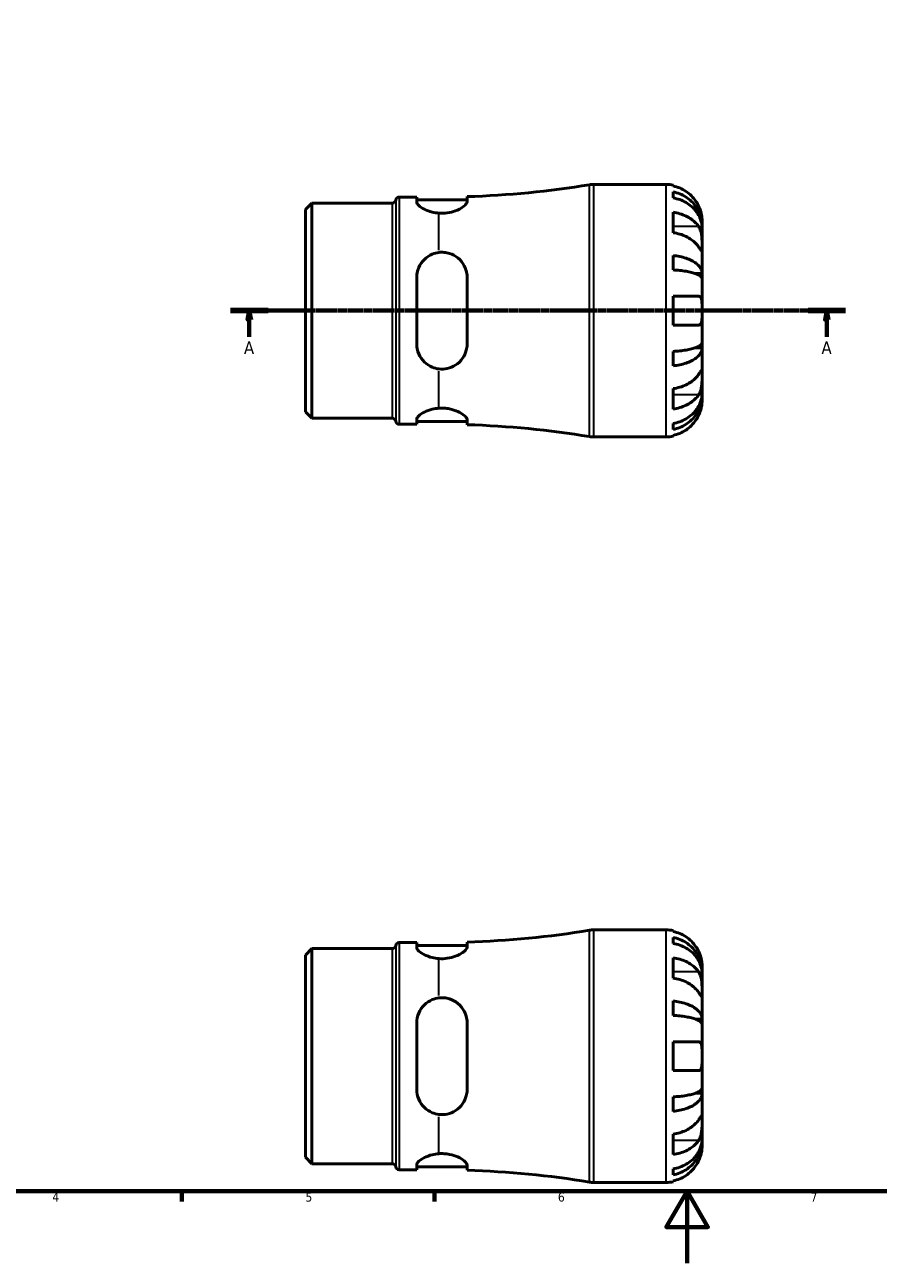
# Model space of a CAD drawing. Header units: millimetres. Extents: x 0 to 905, y 0 to 594.
# Tile 2 of 5: x 237 to 474, y 0 to 343. Entities that reach past the tile are written whole.
import ezdxf

# ---------------------------------------------------------------- set-up
doc = ezdxf.new("R2010")
doc.units = ezdxf.units.MM
doc.linetypes.add('CHAIN', pattern=[0.7087, 0.4724, -0.0591, 0.1181, -0.0591])
for name, color, linetype, lineweight in [('Border (ISO)', 7, 'Continuous', 70), ('Section Line (ISO)', 7, 'CHAIN', 70), ('Visible (ISO)', 7, 'Continuous', 50), ('Visible Narrow (ISO)', 7, 'Continuous', 35)]:
    doc.layers.add(name, color=color, linetype=linetype, lineweight=lineweight)
doc.styles.add('Label Text (ISO)', font='tahoma.ttf')
doc.styles.add('Note Text (ISO)', font='tahoma.ttf')

# ---------------------------------------------------------------- blocks, each defined once
blk = doc.blocks.new('Borders Default Border')
at = {"layer": 'Border (ISO)'}
for p, q in [((280.33, 20), (280.33, 17.1)), ((350.42, 20), (350.42, 17.1))]:
    blk.add_line(p, q, dxfattribs=at)
at = {"layer": 'Border (ISO)', "flags": 128}
for points in [[(20, 20), (20, 574), (821, 574), (821, 20), (20, 20)], [(420.5, 0), (420.5, 20), (414.73, 10), (426.27, 10), (420.5, 20)]]:
    blk.add_lwpolyline(points, dxfattribs=at)
at = {"layer": 'Border (ISO)', "color": 232, "true_color": 0xca0064, "char_height": 2.5, "attachment_point": 7, "style": 'Note Text (ISO)'}
for s, insert in [('4', (244.42, 17.1)), ('5', (314.64, 17.05)), ('6', (384.66, 17.05)), ('7', (454.77, 17.1))]:
    blk.add_mtext(s, dxfattribs=dict(at, insert=insert))
blk = doc.blocks.new('2dTransSection0')
at = {"layer": 'Section Line (ISO)', "linetype": 'CHAIN'}
blk.add_line((293.84, 264.06), (464.47, 264.06), dxfattribs=at)
at = {"layer": 'Section Line (ISO)', "linetype": 'Continuous', "lineweight": 140}
for p, q in [((293.84, 264.06), (304.26, 264.06)), ((454.05, 264.06), (464.47, 264.06))]:
    blk.add_line(p, q, dxfattribs=at)
at = {"layer": 'Section Line (ISO)', "linetype": 'Continuous'}
for p, q in [((299.05, 264.06), (298.55, 261.56)), ((298.55, 261.56), (299.55, 261.56)), ((299.05, 261.56), (299.05, 264.06)), ((299.55, 261.56), (299.05, 264.06)), ((299.05, 256.83), (299.05, 261.56)), ((459.26, 264.06), (458.76, 261.56)), ((458.76, 261.56), (459.76, 261.56)), ((459.26, 261.56), (459.26, 264.06)), ((459.76, 261.56), (459.26, 264.06)), ((459.26, 256.83), (459.26, 261.56))]:
    blk.add_line(p, q, dxfattribs=at)
at = {"layer": 'Section Line (ISO)', "linetype": 'Continuous', "flags": 128}
for points in [[(299.55, 261.56), (299.05, 264.06), (298.55, 261.56), (299.55, 261.56)], [(459.76, 261.56), (459.26, 264.06), (458.76, 261.56), (459.76, 261.56)]]:
    blk.add_lwpolyline(points, dxfattribs=at)
at = {"layer": 'Section Line (ISO)'}
for points in [[(299.55, 261.56), (299.05, 264.06), (298.55, 261.56), (299.55, 261.56)], [(459.76, 261.56), (459.26, 264.06), (458.76, 261.56), (459.76, 261.56)]]:
    blk.add_solid(points, dxfattribs=at)
at = {"layer": 'Section Line (ISO)', "char_height": 3.5, "attachment_point": 7, "style": 'Label Text (ISO)'}
for insert in [(297.57, 252.06), (457.77, 252.06)]:
    blk.add_mtext('A', dxfattribs=dict(at, insert=insert))

msp = doc.modelspace()

# ---------------------------------------------------------------- linework, layer by layer
at = {"layer": 'Visible (ISO)'}
for p, q in [((394.569, 299.055), (414.654, 299.055)), ((416.654, 298.853), (416.654, 298.622)), ((340.579, 295.555), (345.479, 295.555)), ((345.479, 295.555), (345.479, 294.182)), ((359.479, 294.306), (359.479, 295.674)), ((416.654, 296.972), (416.654, 295.312)), ((314.654, 292.074), (316.442, 293.862)), ((314.654, 236.037), (314.654, 292.074)), ((316.442, 293.862), (338.736, 293.862)), ((316.442, 293.862), (316.442, 234.248)), ((345.479, 294.755), (359.479, 294.755)), ((416.654, 291.326), (416.654, 285.67)), ((424.654, 287.447), (424.654, 289.055)), ((424.654, 287.447), (424.629, 287.447)), ((424.654, 286.834), (424.654, 287.447)), ((424.654, 281.733), (424.654, 286.834)), ((424.654, 274.356), (424.654, 281.733)), ((416.654, 279.35), (416.654, 275.342)), ((345.479, 273.255), (345.479, 254.855)), ((359.479, 254.855), (359.479, 273.255)), ((424.654, 274.356), (422.745, 274.356)), ((424.654, 272.878), (424.654, 274.356)), ((424.654, 264.055), (424.654, 272.878)), ((416.654, 268.055), (416.654, 260.055)), ((424.654, 255.232), (424.654, 264.055)), ((424.654, 253.754), (424.654, 255.232)), ((416.654, 252.769), (416.654, 248.76)), ((424.654, 253.754), (422.745, 253.754)), ((424.654, 246.378), (424.654, 253.754)), ((424.654, 241.276), (424.654, 246.378)), ((416.654, 242.441), (416.654, 236.784)), ((424.654, 240.664), (424.629, 240.664)), ((424.654, 240.664), (424.654, 241.276)), ((424.654, 239.055), (424.654, 240.664)), ((314.654, 236.037), (316.442, 234.248)), ((316.442, 234.248), (338.736, 234.248)), ((345.479, 233.929), (345.479, 232.555)), ((359.479, 232.436), (359.479, 233.804)), ((340.579, 232.555), (345.479, 232.555)), ((345.479, 233.355), (359.479, 233.355)), ((416.654, 232.799), (416.654, 231.138)), ((394.569, 229.055), (414.654, 229.055)), ((416.654, 229.488), (416.654, 229.257)), ((394.569, 92.401), (414.654, 92.401)), ((416.654, 92.199), (416.654, 91.968)), ((416.654, 90.318), (416.654, 88.657)), ((314.654, 85.42), (316.442, 87.208)), ((316.442, 87.208), (338.736, 87.208)), ((316.442, 87.208), (316.442, 27.594)), ((340.579, 88.901), (345.479, 88.901)), ((345.479, 88.901), (345.479, 87.528)), ((345.479, 88.101), (359.479, 88.101)), ((359.479, 87.652), (359.479, 89.02)), ((314.654, 29.382), (314.654, 85.42)), ((416.654, 84.672), (416.654, 79.015)), ((424.654, 80.792), (424.654, 82.401)), ((424.654, 80.792), (424.629, 80.792)), ((424.654, 80.18), (424.654, 80.792)), ((424.654, 75.079), (424.654, 80.18)), ((416.654, 72.696), (416.654, 68.687)), ((424.654, 67.702), (424.654, 75.079)), ((345.479, 66.601), (345.479, 48.201)), ((359.479, 48.201), (359.479, 66.601)), ((424.654, 67.702), (422.745, 67.702)), ((424.654, 66.224), (424.654, 67.702)), ((424.654, 57.401), (424.654, 66.224)), ((416.654, 61.401), (416.654, 53.401)), ((424.654, 48.578), (424.654, 57.401)), ((424.654, 47.1), (424.654, 48.578)), ((416.654, 46.114), (416.654, 42.106)), ((424.654, 47.1), (422.745, 47.1)), ((424.654, 39.723), (424.654, 47.1)), ((424.654, 34.622), (424.654, 39.723)), ((416.654, 35.787), (416.654, 30.13)), ((424.654, 34.01), (424.654, 34.622)), ((424.654, 34.01), (424.629, 34.01)), ((424.654, 32.401), (424.654, 34.01)), ((314.654, 29.382), (316.442, 27.594)), ((316.442, 27.594), (338.736, 27.594)), ((340.579, 25.901), (345.479, 25.901)), ((345.479, 27.274), (345.479, 25.901)), ((345.479, 26.701), (359.479, 26.701)), ((359.479, 25.782), (359.479, 27.15)), ((416.654, 26.145), (416.654, 24.484)), ((394.569, 22.401), (414.654, 22.401)), ((416.654, 22.834), (416.654, 22.603))]:
    msp.add_line(p, q, dxfattribs=at)
for centre, radius, start, end in [((351.654, 553.402), 257.847, 271.73905, 279.32511), ((394.569, 292.055), 7, 90, 99.32511), ((414.654, 289.055), 10, 78.46304, 90), ((340.579, 294.63), 0.925, 90, 175.13175), ((338.736, 294.787), 0.925, 270, 355.13175), ((338.736, 233.323), 0.925, 4.86825, 90), ((340.579, 233.48), 0.925, 184.86825, 270), ((351.654, -25.291), 257.847, 80.67489, 88.26095), ((394.569, 236.055), 7, 260.67489, 270), ((414.654, 239.055), 10, 270, 281.53696), ((351.654, 346.747), 257.847, 271.73905, 279.32511), ((394.569, 85.401), 7, 90, 99.32511), ((414.654, 82.401), 10, 78.46304, 90), ((338.736, 88.133), 0.925, 270, 355.13175), ((340.579, 87.976), 0.925, 90, 175.13175), ((338.736, 26.669), 0.925, 4.86825, 90), ((340.579, 26.826), 0.925, 184.86825, 270), ((351.654, -231.946), 257.847, 80.67489, 88.26095), ((394.569, 29.401), 7, 260.67489, 270), ((414.654, 32.401), 10, 270, 281.53696)]:
    msp.add_arc(centre, radius, start, end, dxfattribs=at)
for points, knots in [([(423.694, 293.055), (423.489, 293.494), (423.241, 293.938), (422.585, 294.925), (422.15, 295.449), (421.276, 296.326), (420.757, 296.761), (419.639, 297.512), (419.04, 297.827), (417.917, 298.294), (417.293, 298.491), (416.654, 298.622)], [4.90264375, 4.90264375, 4.90264375, 4.90264375, 5.04224508, 5.04224508, 5.22854914, 5.22854914, 5.41380406, 5.41380406, 5.59905898, 5.59905898, 5.77859995, 5.77859995, 5.77859995, 5.77859995]), ([(416.654, 296.972), (417.295, 296.845), (417.921, 296.654), (419.046, 296.202), (419.645, 295.897), (420.764, 295.172), (421.283, 294.752), (422.156, 293.905), (422.59, 293.4), (423.339, 292.313), (423.653, 291.731), (424.127, 290.621), (424.329, 289.991), (424.593, 288.705), (424.654, 288.048), (424.654, 287.447)], [0.1897184, 0.1897184, 0.1897184, 0.1897184, 0.3698032, 0.3698032, 0.5549844, 0.5549844, 0.7401655, 0.7401655, 0.9258164, 0.9258164, 1.1114673, 1.1114673, 1.2978252, 1.2978252, 1.484183, 1.484183, 1.484183, 1.484183]), ([(424.654, 286.834), (424.654, 287.369), (424.593, 287.954), (424.329, 289.099), (424.127, 289.659), (423.653, 290.647), (423.339, 291.165), (422.59, 292.133), (422.156, 292.582), (421.283, 293.336), (420.764, 293.71), (419.645, 294.355), (419.046, 294.626), (417.921, 295.028), (417.295, 295.199), (416.654, 295.312)], [4.4593823, 4.4593823, 4.4593823, 4.4593823, 4.6457401, 4.6457401, 4.832098, 4.832098, 5.0177489, 5.0177489, 5.2033998, 5.2033998, 5.388581, 5.388581, 5.5737621, 5.5737621, 5.753847, 5.753847, 5.753847, 5.753847]), ([(351.654, 291.099), (351.029, 291.144), (350.403, 291.24), (348.971, 291.578), (348.21, 291.864), (346.964, 292.475), (346.409, 292.847), (345.666, 293.562), (345.479, 293.904), (345.479, 294.182)], [0.0815548, 0.0815548, 0.0815548, 0.0815548, 0.2655341, 0.2655341, 0.5310682, 0.5310682, 0.816893, 0.816893, 1.1027177, 1.1027177, 1.1027177, 1.1027177]), ([(359.479, 294.306), (359.479, 294.279), (359.477, 294.252), (359.455, 294.063), (359.379, 293.887), (359.041, 293.398), (358.69, 293.069), (357.69, 292.381), (357.007, 292.023), (355.529, 291.486), (354.777, 291.29), (353.212, 291.072), (352.431, 291.044), (351.654, 291.099)], [-1.2360199, -1.2360199, -1.2360199, -1.2360199, -1.2084648, -1.2084648, -1.0473432, -1.0473432, -0.7829438, -0.7829438, -0.4847924, -0.4847924, -0.2352851, -0.2352851, 0, 0, 0, 0]), ([(424.654, 289.055), (424.654, 289.055), (424.654, 289.108), (424.65, 289.331), (424.644, 289.513), (424.601, 289.984), (424.566, 290.265), (424.453, 290.862), (424.383, 291.164), (424.232, 291.682), (424.166, 291.886), (424.025, 292.28), (423.951, 292.468), (423.816, 292.789), (423.756, 292.923), (423.694, 293.055)], [0, 0, 0, 0, 0.11274969, 0.11274969, 0.24046199, 0.24046199, 0.3630761, 0.3630761, 0.46982648, 0.46982648, 0.53680834, 0.53680834, 0.59738122, 0.59738122, 0.64072731, 0.64072731, 0.64072731, 0.64072731]), ([(416.654, 291.326), (417.293, 291.234), (417.917, 291.094), (419.04, 290.764), (419.639, 290.541), (420.757, 290.01), (421.276, 289.703), (422.15, 289.082), (422.585, 288.712), (423.241, 288.014), (423.489, 287.7), (423.694, 287.39)], [0.18972425, 0.18972425, 0.18972425, 0.18972425, 0.36926522, 0.36926522, 0.55452014, 0.55452014, 0.73977506, 0.73977506, 0.92607912, 0.92607912, 1.06568045, 1.06568045, 1.06568045, 1.06568045]), ([(423.694, 281.733), (423.489, 282.043), (423.241, 282.357), (422.585, 283.055), (422.15, 283.425), (421.276, 284.046), (420.757, 284.353), (419.639, 284.884), (419.04, 285.107), (417.917, 285.437), (417.293, 285.577), (416.654, 285.67)], [4.90264375, 4.90264375, 4.90264375, 4.90264375, 5.04224508, 5.04224508, 5.22854914, 5.22854914, 5.41380406, 5.41380406, 5.59905898, 5.59905898, 5.77859995, 5.77859995, 5.77859995, 5.77859995]), ([(423.694, 287.39), (423.752, 287.302), (423.809, 287.209), (423.97, 286.915), (424.067, 286.7), (424.243, 286.226), (424.319, 285.966), (424.471, 285.311), (424.531, 284.91), (424.621, 284.002), (424.64, 283.505), (424.656, 282.551), (424.654, 282.107), (424.654, 281.733)], [-0.64434498, -0.64434498, -0.64434498, -0.64434498, -0.60308586, -0.60308586, -0.52007987, -0.52007987, -0.43273909, -0.43273909, -0.31000661, -0.31000661, -0.15868997, -0.15868997, 0, 0, 0, 0]), ([(424.654, 281.733), (424.654, 281.523), (424.654, 281.338), (424.652, 281.011), (424.65, 280.874), (424.632, 280.633), (424.611, 280.562), (424.524, 280.56), (424.461, 280.622), (424.305, 280.825), (424.228, 280.935), (424.05, 281.197), (423.951, 281.346), (423.794, 281.582), (423.745, 281.656), (423.694, 281.733)], [0, 0, 0, 0, 0.08884908, 0.08884908, 0.18379648, 0.18379648, 0.31419699, 0.31419699, 0.43784665, 0.43784665, 0.52411276, 0.52411276, 0.60765264, 0.60765264, 0.6434969, 0.6434969, 0.6434969, 0.6434969]), ([(345.479, 273.255), (345.479, 274.166), (345.666, 275.123), (346.409, 276.869), (346.964, 277.659), (348.21, 278.865), (348.971, 279.382), (350.403, 279.97), (351.029, 280.132), (351.654, 280.206)], [1.066873, 1.066873, 1.066873, 1.066873, 1.3526977, 1.3526977, 1.6385225, 1.6385225, 1.9040566, 1.9040566, 2.0880359, 2.0880359, 2.0880359, 2.0880359]), ([(351.654, 280.206), (352.141, 280.264), (352.631, 280.271), (353.61, 280.181), (354.09, 280.084), (355.418, 279.673), (356.204, 279.245), (357.635, 278.088), (358.249, 277.333), (359.054, 275.784), (359.3, 275.022), (359.456, 273.907), (359.479, 273.582), (359.479, 273.255)], [-1.3581466, -1.3581466, -1.3581466, -1.3581466, -1.2103053, -1.2103053, -1.0618535, -1.0618535, -0.7850152, -0.7850152, -0.4762844, -0.4762844, -0.222175, -0.222175, -0.1194691, -0.1194691, -0.1194691, -0.1194691]), ([(416.654, 279.35), (417.295, 279.283), (417.921, 279.183), (419.046, 278.946), (419.645, 278.787), (420.764, 278.407), (421.283, 278.186), (422.156, 277.742), (422.59, 277.477), (423.339, 276.908), (423.653, 276.602), (424.127, 276.021), (424.329, 275.691), (424.593, 275.016), (424.654, 274.672), (424.654, 274.356)], [0.1897184, 0.1897184, 0.1897184, 0.1897184, 0.3698032, 0.3698032, 0.5549844, 0.5549844, 0.7401655, 0.7401655, 0.9258164, 0.9258164, 1.1114673, 1.1114673, 1.2978252, 1.2978252, 1.484183, 1.484183, 1.484183, 1.484183]), ([(424.654, 272.878), (424.654, 273.034), (424.593, 273.204), (424.329, 273.536), (424.127, 273.699), (423.653, 273.986), (423.339, 274.137), (422.59, 274.418), (422.156, 274.549), (421.283, 274.768), (420.764, 274.876), (419.645, 275.064), (419.046, 275.143), (417.921, 275.259), (417.295, 275.309), (416.654, 275.342)], [4.4593823, 4.4593823, 4.4593823, 4.4593823, 4.6457401, 4.6457401, 4.832098, 4.832098, 5.0177489, 5.0177489, 5.2033998, 5.2033998, 5.388581, 5.388581, 5.5737621, 5.5737621, 5.753847, 5.753847, 5.753847, 5.753847]), ([(416.654, 268.055), (417.293, 268.055), (417.917, 268.055), (419.04, 268.055), (419.639, 268.055), (420.757, 268.055), (421.276, 268.055), (422.15, 268.055), (422.585, 268.055), (423.241, 268.055), (423.489, 268.055), (423.694, 268.055)], [0.18972425, 0.18972425, 0.18972425, 0.18972425, 0.36926522, 0.36926522, 0.55452014, 0.55452014, 0.73977506, 0.73977506, 0.92607912, 0.92607912, 1.06568045, 1.06568045, 1.06568045, 1.06568045]), ([(423.694, 268.055), (423.763, 268.055), (423.828, 268.047), (423.989, 268.004), (424.078, 267.956), (424.244, 267.809), (424.318, 267.705), (424.47, 267.382), (424.531, 267.135), (424.622, 266.48), (424.64, 266.058), (424.656, 265.107), (424.654, 264.583), (424.654, 264.055)], [-0.64008532, -0.64008532, -0.64008532, -0.64008532, -0.59222185, -0.59222185, -0.51595037, -0.51595037, -0.43235608, -0.43235608, -0.30863031, -0.30863031, -0.15844955, -0.15844955, 0, 0, 0, 0]), ([(424.654, 264.055), (424.654, 263.717), (424.654, 263.381), (424.651, 262.696), (424.647, 262.352), (424.615, 261.587), (424.578, 261.199), (424.448, 260.678), (424.379, 260.507), (424.222, 260.277), (424.144, 260.202), (423.964, 260.095), (423.862, 260.065), (423.732, 260.056), (423.713, 260.055), (423.694, 260.055)], [-2.77804136, -2.77804136, -2.77804136, -2.77804136, -2.67672151, -2.67672151, -2.56558131, -2.56558131, -2.40960112, -2.40960112, -2.30519389, -2.30519389, -2.22617552, -2.22617552, -2.14450488, -2.14450488, -2.1308178, -2.1308178, -2.1308178, -2.1308178]), ([(423.694, 260.055), (423.489, 260.055), (423.241, 260.055), (422.585, 260.055), (422.15, 260.055), (421.276, 260.055), (420.757, 260.055), (419.639, 260.055), (419.04, 260.055), (417.917, 260.055), (417.293, 260.055), (416.654, 260.055)], [4.90264375, 4.90264375, 4.90264375, 4.90264375, 5.04224508, 5.04224508, 5.22854914, 5.22854914, 5.41380406, 5.41380406, 5.59905898, 5.59905898, 5.77859995, 5.77859995, 5.77859995, 5.77859995]), ([(351.654, 247.904), (351.029, 247.978), (350.403, 248.14), (348.971, 248.729), (348.21, 249.245), (346.964, 250.451), (346.409, 251.241), (345.666, 252.987), (345.479, 253.944), (345.479, 254.855)], [0.0815548, 0.0815548, 0.0815548, 0.0815548, 0.2655341, 0.2655341, 0.5310682, 0.5310682, 0.816893, 0.816893, 1.1027177, 1.1027177, 1.1027177, 1.1027177]), ([(359.479, 254.855), (359.479, 254.767), (359.477, 254.679), (359.454, 254.078), (359.379, 253.572), (359.041, 252.28), (358.69, 251.524), (357.69, 250.09), (357.007, 249.433), (355.529, 248.505), (354.776, 248.192), (353.212, 247.85), (352.431, 247.812), (351.654, 247.904)], [-1.2360481, -1.2360481, -1.2360481, -1.2360481, -1.2084802, -1.2084802, -1.0473426, -1.0473426, -0.7829317, -0.7829317, -0.4847887, -0.4847887, -0.235286, -0.235286, -0.000028, -0.000028, -0.000028, -0.000028]), ([(416.654, 252.769), (417.295, 252.802), (417.921, 252.851), (419.046, 252.968), (419.645, 253.047), (420.764, 253.234), (421.283, 253.343), (422.156, 253.562), (422.59, 253.692), (423.339, 253.974), (423.653, 254.124), (424.127, 254.411), (424.329, 254.574), (424.593, 254.907), (424.654, 255.077), (424.654, 255.232)], [0.1897184, 0.1897184, 0.1897184, 0.1897184, 0.3698032, 0.3698032, 0.5549844, 0.5549844, 0.7401655, 0.7401655, 0.9258164, 0.9258164, 1.1114673, 1.1114673, 1.2978252, 1.2978252, 1.484183, 1.484183, 1.484183, 1.484183]), ([(424.654, 253.754), (424.654, 253.439), (424.593, 253.094), (424.329, 252.42), (424.127, 252.09), (423.653, 251.508), (423.339, 251.203), (422.59, 250.633), (422.156, 250.368), (421.283, 249.924), (420.764, 249.704), (419.645, 249.324), (419.046, 249.164), (417.921, 248.927), (417.295, 248.827), (416.654, 248.76)], [4.4593823, 4.4593823, 4.4593823, 4.4593823, 4.6457401, 4.6457401, 4.832098, 4.832098, 5.0177489, 5.0177489, 5.2033998, 5.2033998, 5.388581, 5.388581, 5.5737621, 5.5737621, 5.753847, 5.753847, 5.753847, 5.753847]), ([(423.694, 246.378), (423.752, 246.466), (423.809, 246.55), (423.97, 246.793), (424.067, 246.939), (424.243, 247.197), (424.319, 247.305), (424.471, 247.498), (424.531, 247.555), (424.621, 247.541), (424.64, 247.44), (424.656, 247.047), (424.654, 246.752), (424.654, 246.378)], [-0.64434498, -0.64434498, -0.64434498, -0.64434498, -0.60308586, -0.60308586, -0.52007987, -0.52007987, -0.43273909, -0.43273909, -0.31000661, -0.31000661, -0.15868997, -0.15868997, 0, 0, 0, 0]), ([(416.654, 242.441), (417.293, 242.534), (417.917, 242.673), (419.04, 243.003), (419.639, 243.226), (420.757, 243.757), (421.276, 244.065), (422.15, 244.685), (422.585, 245.056), (423.241, 245.753), (423.489, 246.068), (423.694, 246.378)], [0.18972425, 0.18972425, 0.18972425, 0.18972425, 0.36926522, 0.36926522, 0.55452014, 0.55452014, 0.73977506, 0.73977506, 0.92607912, 0.92607912, 1.06568045, 1.06568045, 1.06568045, 1.06568045]), ([(424.654, 246.378), (424.654, 246.168), (424.654, 245.936), (424.652, 245.418), (424.65, 245.132), (424.632, 244.421), (424.611, 243.991), (424.524, 243.149), (424.461, 242.746), (424.305, 242.094), (424.228, 241.84), (424.05, 241.37), (423.951, 241.156), (423.794, 240.877), (423.745, 240.797), (423.694, 240.721)], [0, 0, 0, 0, 0.08884908, 0.08884908, 0.18379648, 0.18379648, 0.31419699, 0.31419699, 0.43784665, 0.43784665, 0.52411276, 0.52411276, 0.60765264, 0.60765264, 0.6434969, 0.6434969, 0.6434969, 0.6434969]), ([(416.654, 232.799), (417.295, 232.912), (417.921, 233.082), (419.046, 233.484), (419.645, 233.755), (420.764, 234.4), (421.283, 234.775), (422.156, 235.528), (422.59, 235.978), (423.339, 236.945), (423.653, 237.464), (424.127, 238.451), (424.329, 239.011), (424.593, 240.156), (424.654, 240.741), (424.654, 241.276)], [0.1897184, 0.1897184, 0.1897184, 0.1897184, 0.3698032, 0.3698032, 0.5549844, 0.5549844, 0.7401655, 0.7401655, 0.9258164, 0.9258164, 1.1114673, 1.1114673, 1.2978252, 1.2978252, 1.484183, 1.484183, 1.484183, 1.484183]), ([(423.694, 240.721), (423.489, 240.411), (423.241, 240.096), (422.585, 239.399), (422.15, 239.028), (421.276, 238.408), (420.757, 238.1), (419.639, 237.569), (419.04, 237.346), (417.917, 237.016), (417.293, 236.877), (416.654, 236.784)], [4.90264375, 4.90264375, 4.90264375, 4.90264375, 5.04224508, 5.04224508, 5.22854914, 5.22854914, 5.41380406, 5.41380406, 5.59905898, 5.59905898, 5.77859995, 5.77859995, 5.77859995, 5.77859995]), ([(424.654, 240.664), (424.654, 240.062), (424.593, 239.406), (424.329, 238.119), (424.127, 237.489), (423.653, 236.38), (423.339, 235.798), (422.59, 234.71), (422.156, 234.206), (421.283, 233.359), (420.764, 232.938), (419.645, 232.213), (419.046, 231.908), (417.921, 231.457), (417.295, 231.266), (416.654, 231.138)], [4.4593823, 4.4593823, 4.4593823, 4.4593823, 4.6457401, 4.6457401, 4.832098, 4.832098, 5.0177489, 5.0177489, 5.2033998, 5.2033998, 5.388581, 5.388581, 5.5737621, 5.5737621, 5.753847, 5.753847, 5.753847, 5.753847]), ([(345.479, 233.929), (345.479, 234.207), (345.666, 234.549), (346.409, 235.264), (346.964, 235.636), (348.21, 236.246), (348.971, 236.532), (350.403, 236.87), (351.029, 236.967), (351.654, 237.011)], [1.066873, 1.066873, 1.066873, 1.066873, 1.3526977, 1.3526977, 1.6385225, 1.6385225, 1.9040566, 1.9040566, 2.0880359, 2.0880359, 2.0880359, 2.0880359]), ([(351.654, 237.011), (352.141, 237.046), (352.631, 237.048), (353.61, 236.988), (354.09, 236.925), (355.418, 236.667), (356.204, 236.408), (357.635, 235.769), (358.249, 235.383), (359.054, 234.696), (359.3, 234.393), (359.456, 234.009), (359.479, 233.904), (359.479, 233.804)], [-1.3581466, -1.3581466, -1.3581466, -1.3581466, -1.2103053, -1.2103053, -1.0618535, -1.0618535, -0.7850152, -0.7850152, -0.4762844, -0.4762844, -0.222175, -0.222175, -0.1194691, -0.1194691, -0.1194691, -0.1194691]), ([(423.694, 235.055), (423.763, 235.202), (423.828, 235.35), (423.989, 235.735), (424.078, 235.972), (424.244, 236.463), (424.318, 236.714), (424.47, 237.313), (424.531, 237.641), (424.622, 238.276), (424.64, 238.554), (424.656, 238.951), (424.654, 239.055), (424.654, 239.055)], [-0.64008532, -0.64008532, -0.64008532, -0.64008532, -0.59222185, -0.59222185, -0.51595037, -0.51595037, -0.43235608, -0.43235608, -0.30863031, -0.30863031, -0.15844955, -0.15844955, 0, 0, 0, 0]), ([(416.654, 229.488), (417.293, 229.619), (417.917, 229.817), (419.04, 230.283), (419.639, 230.599), (420.757, 231.349), (421.276, 231.784), (422.15, 232.662), (422.585, 233.186), (423.241, 234.172), (423.489, 234.617), (423.694, 235.055)], [0.18972425, 0.18972425, 0.18972425, 0.18972425, 0.36926522, 0.36926522, 0.55452014, 0.55452014, 0.73977506, 0.73977506, 0.92607912, 0.92607912, 1.06568045, 1.06568045, 1.06568045, 1.06568045]), ([(423.694, 86.401), (423.489, 86.839), (423.241, 87.284), (422.585, 88.27), (422.15, 88.794), (421.276, 89.672), (420.757, 90.107), (419.639, 90.857), (419.04, 91.173), (417.917, 91.64), (417.293, 91.837), (416.654, 91.968)], [4.90264375, 4.90264375, 4.90264375, 4.90264375, 5.04224508, 5.04224508, 5.22854914, 5.22854914, 5.41380406, 5.41380406, 5.59905898, 5.59905898, 5.77859995, 5.77859995, 5.77859995, 5.77859995]), ([(416.654, 90.318), (417.295, 90.191), (417.921, 89.999), (419.046, 89.548), (419.645, 89.243), (420.764, 88.518), (421.283, 88.098), (422.156, 87.251), (422.59, 86.746), (423.339, 85.659), (423.653, 85.076), (424.127, 83.967), (424.329, 83.337), (424.593, 82.051), (424.654, 81.394), (424.654, 80.792)], [0.1897184, 0.1897184, 0.1897184, 0.1897184, 0.3698032, 0.3698032, 0.5549844, 0.5549844, 0.7401655, 0.7401655, 0.9258164, 0.9258164, 1.1114673, 1.1114673, 1.2978252, 1.2978252, 1.484183, 1.484183, 1.484183, 1.484183]), ([(351.654, 84.445), (351.029, 84.489), (350.403, 84.586), (348.971, 84.924), (348.21, 85.21), (346.964, 85.821), (346.409, 86.192), (345.666, 86.908), (345.479, 87.249), (345.479, 87.528)], [0.0815548, 0.0815548, 0.0815548, 0.0815548, 0.2655341, 0.2655341, 0.5310682, 0.5310682, 0.816893, 0.816893, 1.1027177, 1.1027177, 1.1027177, 1.1027177]), ([(359.479, 87.652), (359.479, 87.625), (359.477, 87.598), (359.454, 87.408), (359.379, 87.233), (359.041, 86.744), (358.69, 86.415), (357.69, 85.727), (357.007, 85.369), (355.529, 84.832), (354.776, 84.636), (353.212, 84.418), (352.431, 84.39), (351.654, 84.445)], [-1.2360481, -1.2360481, -1.2360481, -1.2360481, -1.2084802, -1.2084802, -1.0473426, -1.0473426, -0.7829317, -0.7829317, -0.4847887, -0.4847887, -0.235286, -0.235286, -0.000028, -0.000028, -0.000028, -0.000028]), ([(424.654, 80.18), (424.654, 80.715), (424.593, 81.3), (424.329, 82.445), (424.127, 83.005), (423.653, 83.993), (423.339, 84.511), (422.59, 85.478), (422.156, 85.928), (421.283, 86.682), (420.764, 87.056), (419.645, 87.701), (419.046, 87.972), (417.921, 88.374), (417.295, 88.544), (416.654, 88.657)], [4.4593823, 4.4593823, 4.4593823, 4.4593823, 4.6457401, 4.6457401, 4.832098, 4.832098, 5.0177489, 5.0177489, 5.2033998, 5.2033998, 5.388581, 5.388581, 5.5737621, 5.5737621, 5.753847, 5.753847, 5.753847, 5.753847]), ([(424.654, 82.401), (424.654, 82.401), (424.654, 82.444), (424.651, 82.621), (424.647, 82.763), (424.615, 83.211), (424.578, 83.555), (424.448, 84.231), (424.379, 84.523), (424.222, 85.062), (424.144, 85.3), (423.964, 85.786), (423.862, 86.034), (423.732, 86.319), (423.713, 86.36), (423.694, 86.401)], [-2.77804136, -2.77804136, -2.77804136, -2.77804136, -2.67672151, -2.67672151, -2.56558131, -2.56558131, -2.40960112, -2.40960112, -2.30519389, -2.30519389, -2.22617552, -2.22617552, -2.14450488, -2.14450488, -2.1308178, -2.1308178, -2.1308178, -2.1308178]), ([(416.654, 84.672), (417.293, 84.579), (417.917, 84.44), (419.04, 84.11), (419.639, 83.887), (420.757, 83.356), (421.276, 83.049), (422.15, 82.428), (422.585, 82.057), (423.241, 81.36), (423.489, 81.045), (423.694, 80.735)], [0.18972425, 0.18972425, 0.18972425, 0.18972425, 0.36926522, 0.36926522, 0.55452014, 0.55452014, 0.73977506, 0.73977506, 0.92607912, 0.92607912, 1.06568045, 1.06568045, 1.06568045, 1.06568045]), ([(423.694, 75.079), (423.489, 75.389), (423.241, 75.703), (422.585, 76.401), (422.15, 76.771), (421.276, 77.392), (420.757, 77.699), (419.639, 78.23), (419.04, 78.453), (417.917, 78.783), (417.293, 78.922), (416.654, 79.015)], [4.90264375, 4.90264375, 4.90264375, 4.90264375, 5.04224508, 5.04224508, 5.22854914, 5.22854914, 5.41380406, 5.41380406, 5.59905898, 5.59905898, 5.77859995, 5.77859995, 5.77859995, 5.77859995]), ([(423.694, 80.735), (423.752, 80.648), (423.809, 80.555), (423.97, 80.261), (424.067, 80.046), (424.243, 79.572), (424.319, 79.312), (424.471, 78.657), (424.531, 78.256), (424.621, 77.348), (424.64, 76.851), (424.656, 75.897), (424.654, 75.453), (424.654, 75.079)], [-0.64434498, -0.64434498, -0.64434498, -0.64434498, -0.60308586, -0.60308586, -0.52007987, -0.52007987, -0.43273909, -0.43273909, -0.31000661, -0.31000661, -0.15868997, -0.15868997, 0, 0, 0, 0]), ([(345.479, 66.601), (345.479, 67.512), (345.666, 68.469), (346.409, 70.215), (346.964, 71.005), (348.21, 72.211), (348.971, 72.727), (350.403, 73.316), (351.029, 73.478), (351.654, 73.552)], [1.066873, 1.066873, 1.066873, 1.066873, 1.3526977, 1.3526977, 1.6385225, 1.6385225, 1.9040566, 1.9040566, 2.0880359, 2.0880359, 2.0880359, 2.0880359]), ([(351.654, 73.552), (352.141, 73.61), (352.632, 73.616), (353.61, 73.526), (354.09, 73.43), (355.418, 73.018), (356.204, 72.591), (357.635, 71.434), (358.249, 70.678), (359.054, 69.129), (359.3, 68.367), (359.456, 67.252), (359.479, 66.927), (359.479, 66.601)], [-1.3581463, -1.3581463, -1.3581463, -1.3581463, -1.2102832, -1.2102832, -1.0618368, -1.0618368, -0.7849954, -0.7849954, -0.4762677, -0.4762677, -0.222167, -0.222167, -0.119469, -0.119469, -0.119469, -0.119469]), ([(416.654, 72.696), (417.295, 72.629), (417.921, 72.529), (419.046, 72.292), (419.645, 72.132), (420.764, 71.752), (421.283, 71.532), (422.156, 71.088), (422.59, 70.823), (423.339, 70.253), (423.653, 69.948), (424.127, 69.366), (424.329, 69.036), (424.593, 68.362), (424.654, 68.018), (424.654, 67.702)], [0.1897184, 0.1897184, 0.1897184, 0.1897184, 0.3698032, 0.3698032, 0.5549844, 0.5549844, 0.7401655, 0.7401655, 0.9258164, 0.9258164, 1.1114673, 1.1114673, 1.2978252, 1.2978252, 1.484183, 1.484183, 1.484183, 1.484183]), ([(424.654, 75.079), (424.654, 74.869), (424.654, 74.684), (424.652, 74.357), (424.65, 74.22), (424.632, 73.979), (424.611, 73.908), (424.524, 73.906), (424.461, 73.968), (424.305, 74.171), (424.228, 74.28), (424.05, 74.542), (423.951, 74.691), (423.794, 74.928), (423.745, 75.002), (423.694, 75.079)], [0, 0, 0, 0, 0.08884908, 0.08884908, 0.18379648, 0.18379648, 0.31419699, 0.31419699, 0.43784665, 0.43784665, 0.52411276, 0.52411276, 0.60765264, 0.60765264, 0.6434969, 0.6434969, 0.6434969, 0.6434969]), ([(424.654, 66.224), (424.654, 66.38), (424.593, 66.549), (424.329, 66.882), (424.127, 67.045), (423.653, 67.332), (423.339, 67.483), (422.59, 67.764), (422.156, 67.894), (421.283, 68.113), (420.764, 68.222), (419.645, 68.41), (419.046, 68.488), (417.921, 68.605), (417.295, 68.655), (416.654, 68.687)], [4.4593823, 4.4593823, 4.4593823, 4.4593823, 4.6457401, 4.6457401, 4.832098, 4.832098, 5.0177489, 5.0177489, 5.2033998, 5.2033998, 5.388581, 5.388581, 5.5737621, 5.5737621, 5.753847, 5.753847, 5.753847, 5.753847]), ([(416.654, 61.401), (417.293, 61.401), (417.917, 61.401), (419.04, 61.401), (419.639, 61.401), (420.757, 61.401), (421.276, 61.401), (422.15, 61.401), (422.585, 61.401), (423.241, 61.401), (423.489, 61.401), (423.694, 61.401)], [0.18972425, 0.18972425, 0.18972425, 0.18972425, 0.36926522, 0.36926522, 0.55452014, 0.55452014, 0.73977506, 0.73977506, 0.92607912, 0.92607912, 1.06568045, 1.06568045, 1.06568045, 1.06568045]), ([(423.694, 61.401), (423.787, 61.401), (423.874, 61.386), (424.03, 61.327), (424.099, 61.285), (424.238, 61.159), (424.306, 61.068), (424.463, 60.756), (424.531, 60.493), (424.622, 59.817), (424.64, 59.399), (424.656, 58.453), (424.654, 57.93), (424.654, 57.401)], [-0.64798358, -0.64798358, -0.64798358, -0.64798358, -0.58129223, -0.58129223, -0.51957432, -0.51957432, -0.44316993, -0.44316993, -0.3085364, -0.3085364, -0.15881239, -0.15881239, 0, 0, 0, 0]), ([(424.654, 57.401), (424.654, 57.025), (424.654, 56.651), (424.65, 55.882), (424.644, 55.494), (424.601, 54.805), (424.566, 54.507), (424.453, 54.037), (424.383, 53.859), (424.232, 53.638), (424.166, 53.57), (424.025, 53.472), (423.951, 53.44), (423.816, 53.408), (423.756, 53.401), (423.694, 53.401)], [0, 0, 0, 0, 0.11274969, 0.11274969, 0.24046199, 0.24046199, 0.3630761, 0.3630761, 0.46982648, 0.46982648, 0.53680834, 0.53680834, 0.59738122, 0.59738122, 0.64072731, 0.64072731, 0.64072731, 0.64072731]), ([(423.694, 53.401), (423.489, 53.401), (423.241, 53.401), (422.585, 53.401), (422.15, 53.401), (421.276, 53.401), (420.757, 53.401), (419.639, 53.401), (419.04, 53.401), (417.917, 53.401), (417.293, 53.401), (416.654, 53.401)], [4.90264375, 4.90264375, 4.90264375, 4.90264375, 5.04224508, 5.04224508, 5.22854914, 5.22854914, 5.41380406, 5.41380406, 5.59905898, 5.59905898, 5.77859995, 5.77859995, 5.77859995, 5.77859995]), ([(351.654, 41.25), (351.029, 41.324), (350.403, 41.486), (348.971, 42.075), (348.21, 42.591), (346.964, 43.797), (346.409, 44.587), (345.666, 46.333), (345.479, 47.29), (345.479, 48.201)], [0.0815548, 0.0815548, 0.0815548, 0.0815548, 0.2655341, 0.2655341, 0.5310682, 0.5310682, 0.816893, 0.816893, 1.1027177, 1.1027177, 1.1027177, 1.1027177]), ([(359.479, 48.201), (359.479, 48.113), (359.477, 48.025), (359.455, 47.424), (359.379, 46.918), (359.041, 45.626), (358.69, 44.87), (357.69, 43.436), (357.007, 42.779), (355.529, 41.85), (354.777, 41.538), (353.212, 41.196), (352.431, 41.158), (351.654, 41.25)], [-1.2360199, -1.2360199, -1.2360199, -1.2360199, -1.2084648, -1.2084648, -1.0473432, -1.0473432, -0.7829438, -0.7829438, -0.4847924, -0.4847924, -0.2352851, -0.2352851, 0, 0, 0, 0]), ([(416.654, 46.114), (417.295, 46.147), (417.921, 46.197), (419.046, 46.314), (419.645, 46.392), (420.764, 46.58), (421.283, 46.689), (422.156, 46.908), (422.59, 47.038), (423.339, 47.319), (423.653, 47.47), (424.127, 47.757), (424.329, 47.92), (424.593, 48.252), (424.654, 48.422), (424.654, 48.578)], [0.1897184, 0.1897184, 0.1897184, 0.1897184, 0.3698032, 0.3698032, 0.5549844, 0.5549844, 0.7401655, 0.7401655, 0.9258164, 0.9258164, 1.1114673, 1.1114673, 1.2978252, 1.2978252, 1.484183, 1.484183, 1.484183, 1.484183]), ([(424.654, 47.1), (424.654, 46.784), (424.593, 46.44), (424.329, 45.766), (424.127, 45.435), (423.653, 44.854), (423.339, 44.549), (422.59, 43.979), (422.156, 43.714), (421.283, 43.27), (420.764, 43.05), (419.645, 42.669), (419.046, 42.51), (417.921, 42.273), (417.295, 42.173), (416.654, 42.106)], [4.4593823, 4.4593823, 4.4593823, 4.4593823, 4.6457401, 4.6457401, 4.832098, 4.832098, 5.0177489, 5.0177489, 5.2033998, 5.2033998, 5.388581, 5.388581, 5.5737621, 5.5737621, 5.753847, 5.753847, 5.753847, 5.753847]), ([(416.654, 35.787), (417.293, 35.879), (417.917, 36.019), (419.04, 36.349), (419.639, 36.572), (420.757, 37.103), (421.276, 37.41), (422.15, 38.031), (422.585, 38.401), (423.241, 39.099), (423.489, 39.413), (423.694, 39.723)], [0.18972425, 0.18972425, 0.18972425, 0.18972425, 0.36926522, 0.36926522, 0.55452014, 0.55452014, 0.73977506, 0.73977506, 0.92607912, 0.92607912, 1.06568045, 1.06568045, 1.06568045, 1.06568045]), ([(423.694, 39.723), (423.752, 39.811), (423.809, 39.896), (423.97, 40.139), (424.067, 40.285), (424.243, 40.543), (424.319, 40.651), (424.471, 40.844), (424.531, 40.9), (424.621, 40.887), (424.64, 40.786), (424.656, 40.393), (424.654, 40.097), (424.654, 39.723)], [-0.64434498, -0.64434498, -0.64434498, -0.64434498, -0.60308586, -0.60308586, -0.52007987, -0.52007987, -0.43273909, -0.43273909, -0.31000661, -0.31000661, -0.15868997, -0.15868997, 0, 0, 0, 0]), ([(424.654, 39.723), (424.654, 39.514), (424.654, 39.282), (424.652, 38.764), (424.65, 38.477), (424.632, 37.767), (424.611, 37.336), (424.524, 36.494), (424.461, 36.091), (424.305, 35.44), (424.228, 35.185), (424.05, 34.716), (423.951, 34.502), (423.794, 34.223), (423.745, 34.143), (423.694, 34.066)], [0, 0, 0, 0, 0.08884908, 0.08884908, 0.18379648, 0.18379648, 0.31419699, 0.31419699, 0.43784665, 0.43784665, 0.52411276, 0.52411276, 0.60765264, 0.60765264, 0.6434969, 0.6434969, 0.6434969, 0.6434969]), ([(416.654, 26.145), (417.295, 26.258), (417.921, 26.428), (419.046, 26.83), (419.645, 27.101), (420.764, 27.746), (421.283, 28.12), (422.156, 28.874), (422.59, 29.324), (423.339, 30.291), (423.653, 30.809), (424.127, 31.797), (424.329, 32.357), (424.593, 33.502), (424.654, 34.087), (424.654, 34.622)], [0.1897184, 0.1897184, 0.1897184, 0.1897184, 0.3698032, 0.3698032, 0.5549844, 0.5549844, 0.7401655, 0.7401655, 0.9258164, 0.9258164, 1.1114673, 1.1114673, 1.2978252, 1.2978252, 1.484183, 1.484183, 1.484183, 1.484183]), ([(423.694, 34.066), (423.489, 33.756), (423.241, 33.442), (422.585, 32.744), (422.15, 32.374), (421.276, 31.753), (420.757, 31.446), (419.639, 30.915), (419.04, 30.692), (417.917, 30.362), (417.293, 30.223), (416.654, 30.13)], [4.90264375, 4.90264375, 4.90264375, 4.90264375, 5.04224508, 5.04224508, 5.22854914, 5.22854914, 5.41380406, 5.41380406, 5.59905898, 5.59905898, 5.77859995, 5.77859995, 5.77859995, 5.77859995]), ([(424.654, 34.01), (424.654, 33.408), (424.593, 32.751), (424.329, 31.465), (424.127, 30.835), (423.653, 29.726), (423.339, 29.143), (422.59, 28.056), (422.156, 27.551), (421.283, 26.704), (420.764, 26.284), (419.645, 25.559), (419.046, 25.254), (417.921, 24.803), (417.295, 24.611), (416.654, 24.484)], [4.4593823, 4.4593823, 4.4593823, 4.4593823, 4.6457401, 4.6457401, 4.832098, 4.832098, 5.0177489, 5.0177489, 5.2033998, 5.2033998, 5.388581, 5.388581, 5.5737621, 5.5737621, 5.753847, 5.753847, 5.753847, 5.753847]), ([(423.694, 28.401), (423.763, 28.548), (423.828, 28.695), (423.989, 29.081), (424.078, 29.318), (424.244, 29.809), (424.318, 30.06), (424.47, 30.658), (424.531, 30.987), (424.622, 31.622), (424.64, 31.9), (424.656, 32.296), (424.654, 32.401), (424.654, 32.401)], [-0.64008532, -0.64008532, -0.64008532, -0.64008532, -0.59222185, -0.59222185, -0.51595037, -0.51595037, -0.43235608, -0.43235608, -0.30863031, -0.30863031, -0.15844955, -0.15844955, 0, 0, 0, 0]), ([(345.479, 27.274), (345.479, 27.553), (345.666, 27.894), (346.409, 28.61), (346.964, 28.981), (348.21, 29.592), (348.971, 29.878), (350.403, 30.216), (351.029, 30.313), (351.654, 30.357)], [1.066873, 1.066873, 1.066873, 1.066873, 1.3526977, 1.3526977, 1.6385225, 1.6385225, 1.9040566, 1.9040566, 2.0880359, 2.0880359, 2.0880359, 2.0880359]), ([(351.654, 30.357), (352.141, 30.391), (352.631, 30.394), (353.61, 30.333), (354.09, 30.271), (355.418, 30.013), (356.204, 29.754), (357.635, 29.115), (358.249, 28.728), (359.054, 28.042), (359.3, 27.739), (359.456, 27.355), (359.479, 27.25), (359.479, 27.15)], [-1.3581466, -1.3581466, -1.3581466, -1.3581466, -1.2103053, -1.2103053, -1.0618535, -1.0618535, -0.7850152, -0.7850152, -0.4762844, -0.4762844, -0.222175, -0.222175, -0.1194691, -0.1194691, -0.1194691, -0.1194691]), ([(416.654, 22.834), (417.293, 22.965), (417.917, 23.162), (419.04, 23.629), (419.639, 23.944), (420.757, 24.695), (421.276, 25.13), (422.15, 26.007), (422.585, 26.531), (423.241, 27.518), (423.489, 27.963), (423.694, 28.401)], [0.18972425, 0.18972425, 0.18972425, 0.18972425, 0.36926522, 0.36926522, 0.55452014, 0.55452014, 0.73977506, 0.73977506, 0.92607912, 0.92607912, 1.06568045, 1.06568045, 1.06568045, 1.06568045])]:
    msp.add_open_spline(points, degree=3, knots=knots, dxfattribs=at)
at = {"layer": 'Visible Narrow (ISO)'}
for p, q in [((393.434, 229.577), (393.434, 298.533)), ((394.569, 298.624), (394.569, 229.486)), ((414.654, 229.486), (414.654, 298.624)), ((338.736, 234.615), (338.736, 293.495)), ((339.657, 294.331), (339.657, 233.779)), ((340.579, 295.167), (340.579, 232.943)), ((351.654, 280.869), (351.654, 290.692)), ((423.342, 287.39), (417.006, 287.39)), ((351.654, 237.418), (351.654, 247.241)), ((423.342, 240.721), (417.006, 240.721)), ((393.434, 22.923), (393.434, 91.879)), ((394.569, 91.97), (394.569, 22.832)), ((414.654, 22.832), (414.654, 91.97)), ((338.736, 27.961), (338.736, 86.841)), ((339.657, 87.677), (339.657, 27.125)), ((340.579, 88.513), (340.579, 26.289)), ((351.654, 74.215), (351.654, 84.038)), ((423.342, 80.735), (417.006, 80.735)), ((351.654, 30.764), (351.654, 40.587)), ((423.342, 34.066), (417.006, 34.066))]:
    msp.add_line(p, q, dxfattribs=at)

# ---------------------------------------------------------------- block references
msp.add_blockref('Borders Default Border', (0, 0))
at = {"layer": 'Section Line (ISO)'}
msp.add_blockref('2dTransSection0', (0, 0), dxfattribs=at)

doc.saveas('drawing.dxf')
